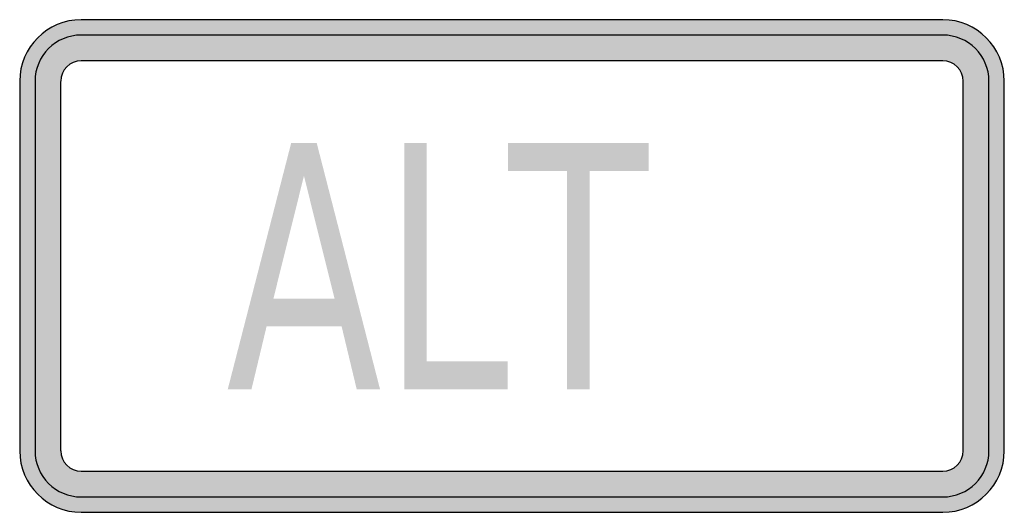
# Model space of a CAD drawing. Header units: inches. Extents: x -0.5 to 0.5, y -0.25 to 0.25.
import ezdxf

# ---------------------------------------------------------------- set-up
doc = ezdxf.new("R2010")
doc.units = ezdxf.units.IN
doc.header["$MEASUREMENT"] = 0

msp = doc.modelspace()

# ---------------------------------------------------------------- hatches: boundary and pattern name
h = msp.add_hatch(color=7)
h.paths.add_polyline_path([(0.4375, -0.25), (-0.4375, -0.25), (-0.446, -0.2495), (-0.4542, -0.2478), (-0.4618, -0.2452), (-0.469, -0.2415), (-0.4757, -0.237), (-0.4817, -0.2317), (-0.487, -0.2257), (-0.4915, -0.219), (-0.4952, -0.2118), (-0.4978, -0.2042), (-0.4995, -0.196), (-0.5, -0.1875), (-0.5, 0.1875), (-0.4995, 0.196), (-0.4978, 0.2042), (-0.4952, 0.2118), (-0.4915, 0.219), (-0.487, 0.2257), (-0.4817, 0.2317), (-0.4757, 0.237), (-0.469, 0.2415), (-0.4618, 0.245), (-0.4542, 0.2478), (-0.446, 0.2495), (-0.4375, 0.25), (0.4375, 0.25), (0.446, 0.2495), (0.4542, 0.2478), (0.4618, 0.245), (0.469, 0.2415), (0.4757, 0.237), (0.4817, 0.2317), (0.487, 0.2257), (0.4915, 0.219), (0.4952, 0.2118), (0.4978, 0.2042), (0.4995, 0.196), (0.5, 0.1875), (0.5, -0.1875), (0.4995, -0.196), (0.4978, -0.2042), (0.4952, -0.2118), (0.4915, -0.219), (0.487, -0.2257), (0.4817, -0.2317), (0.4757, -0.237), (0.469, -0.2415), (0.4618, -0.2452), (0.4542, -0.2478), (0.446, -0.2495), (0.4375, -0.25)])
h.paths.add_polyline_path([(-0.4583, -0.1875), (-0.4583, 0.1875), (-0.4582, 0.1903), (-0.4577, 0.193), (-0.4567, 0.1957), (-0.4555, 0.198), (-0.454, 0.2002), (-0.4522, 0.2022), (-0.4502, 0.204), (-0.448, 0.2055), (-0.4457, 0.2067), (-0.443, 0.2075), (-0.4403, 0.2082), (-0.4375, 0.2083), (0.4375, 0.2083), (0.4403, 0.2082), (0.443, 0.2075), (0.4457, 0.2067), (0.448, 0.2055), (0.4502, 0.204), (0.4522, 0.2022), (0.454, 0.2002), (0.4555, 0.198), (0.4567, 0.1957), (0.4577, 0.193), (0.4582, 0.1903), (0.4583, 0.1875), (0.4583, -0.1875), (0.4582, -0.1903), (0.4577, -0.193), (0.4567, -0.1957), (0.4555, -0.198), (0.454, -0.2002), (0.4522, -0.2022), (0.4502, -0.204), (0.448, -0.2055), (0.4457, -0.2067), (0.443, -0.2077), (0.4403, -0.2082), (0.4375, -0.2083), (-0.4375, -0.2083), (-0.4403, -0.2082), (-0.443, -0.2077), (-0.4457, -0.2067), (-0.448, -0.2055), (-0.4502, -0.204), (-0.4522, -0.2022), (-0.454, -0.2002), (-0.4555, -0.198), (-0.4567, -0.1957), (-0.4577, -0.193), (-0.4582, -0.1903), (-0.4583, -0.1875)], flags=0)
h = msp.add_hatch(color=7)
h.paths.add_polyline_path([(-0.2243, 0.1247), (-0.1983, 0.1247), (-0.134, -0.1252), (-0.1577, -0.1252), (-0.1731, -0.0611), (-0.2492, -0.0611), (-0.2646, -0.1252), (-0.2887, -0.1252), (-0.2243, 0.1247)])
h.paths.add_polyline_path([(-0.2113, 0.0914), (-0.2423, -0.033), (-0.1802, -0.033), (-0.2113, 0.0914)], flags=0)
for points in [[(-0.1095, 0.1247), (-0.0866, 0.1247), (-0.0866, -0.0968), (-0.0045, -0.0968), (-0.0045, -0.1252), (-0.1095, -0.1252), (-0.1095, 0.1247)], [(-0.0039, 0.1247), (0.1388, 0.1247), (0.1388, 0.0963), (0.0789, 0.0963), (0.0789, -0.1252), (0.056, -0.1252), (0.056, 0.0963), (-0.0039, 0.0963), (-0.0039, 0.1247)]]:
    msp.add_hatch(color=7).paths.add_polyline_path(points)

# ---------------------------------------------------------------- linework, layer by layer
at = {"color": 7}
for p, q in [((0.4375, 0.25), (-0.4375, 0.25)), ((0.4375, 0.2343), (-0.4375, 0.2343)), ((0.4375, 0.2083), (-0.4375, 0.2083)), ((-0.5, 0.1874), (-0.5, -0.1875)), ((-0.4844, 0.1874), (-0.4844, -0.1875)), ((-0.4584, 0.1874), (-0.4584, -0.1875)), ((0.4583, -0.1875), (0.4583, 0.1874)), ((0.4844, -0.1875), (0.4844, 0.1874)), ((0.5, -0.1875), (0.5, 0.1874)), ((-0.4375, -0.2083), (0.4375, -0.2083)), ((-0.4375, -0.2344), (0.4375, -0.2344)), ((-0.4375, -0.25), (0.4375, -0.25))]:
    msp.add_line(p, q, dxfattribs=at)
for points in [[(-0.4375, 0.25), (-0.472, 0.25), (-0.5, 0.222), (-0.5, 0.1875)], [(0.5, 0.1875), (0.5, 0.222), (0.472, 0.25), (0.4375, 0.25)], [(-0.4375, 0.2344), (-0.4634, 0.2344), (-0.4844, 0.2134), (-0.4844, 0.1875)], [(0.4844, 0.1875), (0.4844, 0.2134), (0.4634, 0.2344), (0.4375, 0.2344)], [(-0.4375, 0.2083), (-0.449, 0.2083), (-0.4583, 0.199), (-0.4583, 0.1875)], [(0.4583, 0.1875), (0.4583, 0.199), (0.449, 0.2083), (0.4375, 0.2083)], [(-0.5, -0.1875), (-0.5, -0.222), (-0.472, -0.25), (-0.4375, -0.25)], [(-0.4844, -0.1875), (-0.4844, -0.2134), (-0.4634, -0.2344), (-0.4375, -0.2344)], [(-0.4583, -0.1875), (-0.4583, -0.199), (-0.449, -0.2083), (-0.4375, -0.2083)], [(0.4375, -0.25), (0.472, -0.25), (0.5, -0.222), (0.5, -0.1875)], [(0.4375, -0.2344), (0.4634, -0.2344), (0.4844, -0.2134), (0.4844, -0.1875)], [(0.4375, -0.2083), (0.449, -0.2083), (0.4583, -0.199), (0.4583, -0.1875)]]:
    msp.add_open_spline(points, degree=3, dxfattribs=at)

doc.saveas('drawing.dxf')
